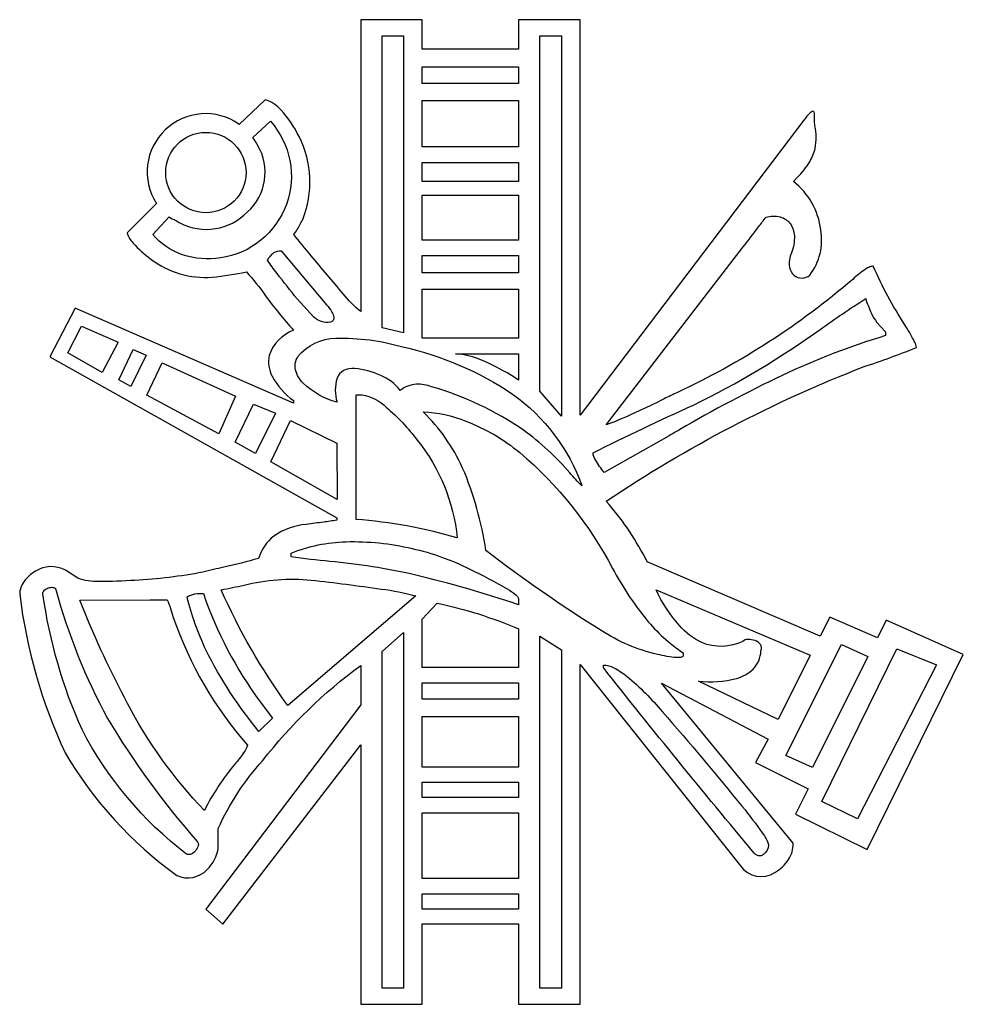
# Model space of a CAD drawing. Extents: x 0.61 to 7.87, y 2.01 to 9.59.
import ezdxf

# ---------------------------------------------------------------- set-up
doc = ezdxf.new("R2010")
doc.units = 0

msp = doc.modelspace()

# ---------------------------------------------------------------- linework, layer by layer
for points in [[(7.280425, 4.972551), (7.212987, 4.836279), (6.845069, 4.994124), (6.771885, 4.84894), (5.440904, 5.421964, -0.000256), (5.423428, 5.45284, 0.059567), (5.125218, 5.887768, -0.055727), (7.108949, 6.923449, 0.016384), (7.512443, 7.070612, 0.097834), (7.507738, 7.092573, 0.030099), (7.491238, 7.129068, 0.021273), (7.42285, 7.24566, -0.039495), (7.180153, 7.697247, 0.105104), (7.154337, 7.691681, 0.046256), (7.119324, 7.672913, 0.038002), (7.021708, 7.595772, -0.069168), (5.673117, 6.72545, 0.000469), (5.571545, 6.676168, -0.026126), (5.125218, 6.474638), (6.179288, 7.84579, 0.003953), (6.297895, 8.000389, -0.003436), (6.354936, 8.075032, -0.128329), (6.463681, 8.075973, -0.165701), (6.540144, 8.025097, -0.149764), (6.572808, 7.930456, -0.104081), (6.550158, 7.800101, 0.131925), (6.535261, 7.690693, 0.184894), (6.571323, 7.62579, 0.366466), (6.691575, 7.628608, 0.210394), (6.776113, 7.97728, 0.19941), (6.564993, 8.349981), (6.596837, 8.381825, 0.06119), (6.691125, 8.50082, 0.078696), (6.733191, 8.604033, 0.098149), (6.731223, 8.777936, -0.00084), (6.729167, 8.791667, -0.062133), (6.726956, 8.81099, -0.013082), (6.727388, 8.835399, 0.029515), (6.727314, 8.869715, 0.244704), (6.719184, 8.889099, 0.215237), (6.709577, 8.888446, 0.077663), (6.69493, 8.878365, 0.046502), (6.646487, 8.822326), (4.924054, 6.549801), (4.924054, 9.594924), (4.450524, 9.594924), (4.450524, 9.36844), (3.708181, 9.36844), (3.708181, 9.594924), (3.23465, 9.594924), (3.23465, 7.348125, -0.054026), (3.099732, 7.485057, -0.005365), (2.854185, 7.777298, 0.000609), (2.718985, 7.939946, 0.066809), (2.769762, 8.02113, -0.022998), (2.788419, 8.056838, 0.214986), (2.760896, 8.694597, 0.078029), (2.62155, 8.897541, 0.149983), (2.499432, 8.978985), (2.300037, 8.789103, 0.823328), (1.662333, 8.180663), (1.436061, 7.953594, 0.131228), (1.483618, 7.875522, 0.05876), (1.62009, 7.751539, 0.183129), (2.092349, 7.612393, 0.026021), (2.355026, 7.653521, -0.02516), (2.503156, 7.468888, 0.02477), (2.7178, 7.203542, 0.235334), (2.531248, 7.008164, 0.176932), (2.552935, 6.849561, 0.112357), (2.7178, 6.662362), (2.7178, 6.643372), (1.037289, 7.374435), (0.842668, 6.999408), (3.050107, 5.760389, -0.046363), (3.050107, 5.7414, -0.013835), (2.949659, 5.726707, 0.000663), (2.815703, 5.708371, 0.129586), (2.56591, 5.619507, 0.152377), (2.449181, 5.447285, -0.014419), (2.18202, 5.379844, 0.002839), (2.02035, 5.341247, -0.033521), (1.497445, 5.278032, -0.021602), (1.218624, 5.270523, -0.100974), (1.057464, 5.294781), (0.961347, 5.355304, 0.278524), (0.730439, 5.347635, 0.107419), (0.643218, 5.269571, 0.161029), (0.610049, 5.171735, 0.077777), (0.959437, 3.95043, 0.103053), (1.819593, 3.005051, 0.319526), (2.052897, 3.051505, 0.175689), (2.138444, 3.219458), (2.138639, 3.367807, -0.077968), (2.480068, 3.88936, -0.069732), (3.23465, 4.622456), (3.23465, 4.319429), (2.043106, 2.747113), (2.172853, 2.630025), (3.23465, 4.012636), (3.23465, 2.013875), (3.708181, 2.013875), (3.708181, 2.632589), (4.450524, 2.632589), (4.450524, 2.013875), (4.924054, 2.013875), (4.924054, 4.629971), (6.157132, 3.080604, 0.405214), (6.422234, 3.029574, 0.120714), (6.526913, 3.12784, 0.164051), (6.563012, 3.253885), (5.550283, 4.486167), (6.371539, 4.055956), (6.274821, 3.876346), (6.679517, 3.672619), (6.582799, 3.477981), (7.132678, 3.20641), (7.873236, 4.706514)], [(2.155772, 7.760865, -0.118442), (1.863276, 7.783973, -0.131345), (1.633583, 7.941271), (1.760412, 8.076235, 0.022839), (1.807323, 8.050111, -0.005911), (1.841836, 8.031783, 0.334036), (2.362473, 8.11434, 0.357572), (2.441525, 8.628749, -0.002398), (2.433333, 8.642797, 0.048894), (2.403315, 8.687328), (2.539533, 8.813363, -0.598479)], [(2.043035, 8.726775, -0.41358), (2.352392, 8.417418, -0.41358), (2.043035, 8.108061, -0.41358), (1.733678, 8.417418, -0.41358)], [(2.517785, 7.744404, -0.10801), (2.567064, 7.801184, -0.186334), (2.622231, 7.815608), (2.97275, 7.39864, -0.049545), (3.013641, 7.343949, -0.100872), (3.028484, 7.304627, -0.414289), (3.001745, 7.265912, -0.229674), (2.874564, 7.304929), (2.746108, 7.444896, -0.007613), (2.591003, 7.640202, -0.030413)], [(5.023619, 6.260265, -0.011285), (5.796233, 6.6276, 0.04238), (6.771656, 7.210774, -0.013548), (7.121875, 7.447053, 0.029584), (7.166255, 7.333144, 0.068254), (7.208514, 7.264243), (7.273794, 7.190706), (7.273794, 7.162239, 0.038644), (6.479715, 6.855357, 0.023463), (5.690651, 6.438531, -0.000259), (5.609003, 6.392117), (5.109074, 6.108364, -0.034688), (5.042019, 6.205042, -0.138266)], [(3.559265, 7.075599, -0.093423), (4.403314, 6.712614, -0.153475), (4.938004, 6.004943, -0.012405), (4.84332, 6.106416, 0.058331), (4.487917, 6.435494, 0.079996), (3.780781, 6.768788, 0.090159), (3.663658, 6.788679, 0.146534), (3.538897, 6.740781, 0.134554), (3.388674, 6.855834, 0.079925), (3.188801, 6.908826, 0.161717), (3.101457, 6.892953, 0.166654), (3.053378, 6.834351, 0.152388), (3.052582, 6.649118, -0.12755), (2.79208, 6.797114, -0.132173), (2.732663, 6.897965, -0.215787), (2.752137, 7.000487, -0.228166), (3.043989, 7.141639, -0.079483)], [(4.450418, 7.022129), (4.450418, 6.819711, 0.039733), (4.219196, 6.949564, 0.098629), (3.964103, 7.022129)], [(3.977471, 5.604508, 0.054497), (3.198933, 5.746917), (3.198933, 6.705842), (3.246107, 6.707697, -0.149557), (3.43172, 6.610639, -0.057338), (3.670033, 6.356943, -0.146921)], [(5.717126, 4.70091, -0.346626), (5.704714, 4.687161, -0.086099), (5.667476, 4.683738, -0.042531), (5.518526, 4.707876, -0.084401), (5.085682, 4.891282, -0.02509), (4.198349, 5.507932, 0.064105), (4.019641, 6.143017, 0.092791), (3.715854, 6.575299, -0.094077), (4.044626, 6.503664, -0.081996), (4.459329, 6.262246, -0.09515), (5.173524, 5.370511, 0.049833), (5.43339, 4.978189, 0.075403), (5.717126, 4.7199)], [(2.997381, 5.423538, -0.010701), (2.699553, 5.459325), (2.699553, 5.48781, -0.089778), (3.121932, 5.575611, -0.063985), (3.630629, 5.523279, -0.061646), (4.075161, 5.364747, -0.018473), (4.362753, 5.212005, -0.040776), (4.42927, 5.165879, -0.195848), (4.450418, 5.135435), (4.450418, 5.090876, 0.021424), (3.649219, 5.321007, 0.033031)], [(2.673207, 4.313629, -0.051643), (2.160158, 5.20609, 0.012543), (2.337115, 5.241471, -0.084405), (2.853983, 5.280282, -0.008427), (3.393448, 5.211003, -0.035404), (3.659839, 5.158633)], [(1.892812, 3.171082, -0.109708), (1.089821, 4.128599, -0.07088), (0.789057, 5.1749, -0.246602), (0.799719, 5.201381, -0.109235), (0.830432, 5.219702, -0.116441), (0.864965, 5.224069, -0.281612), (0.887085, 5.208689, 0.056976), (1.286193, 4.215459, 0.046169), (1.975562, 3.267835, -0.279389), (1.984116, 3.236856, -0.116986), (1.965696, 3.198367, -0.122265), (1.931522, 3.170423, -0.243085)], [(2.451692, 4.113633, -0.054982), (2.044944, 4.738587, -0.049102), (1.897904, 5.151665, -0.147861), (2.023939, 5.176986, 0.075432), (2.460603, 4.3433), (2.556083, 4.218061)], [(5.834249, 4.501443, 0.086148), (6.127741, 4.523108, 0.125644), (6.255372, 4.594567, 0.184702), (6.315487, 4.734433, 0.261317), (6.311703, 4.78464, 0.154397), (6.269976, 4.814317, 0.099295), (6.216313, 4.822507, 0.184607), (6.176724, 4.808254, -0.215351), (5.86047, 4.799157, -0.107093), (5.685545, 4.931961, -0.067369), (5.5082, 5.204286), (6.695006, 4.701086), (6.448153, 4.207381)], [(2.265822, 3.86236, 0.057085), (2.031578, 3.5059, -0.070645), (1.440271, 4.329844, -0.025705), (1.093528, 5.073202, 0.000389), (1.071679, 5.12525), (1.61401, 5.129069), (1.74641, 5.129069, -0.014716), (1.792239, 4.99285, 0.09755), (2.36385, 4.008764, -0.072236), (2.3325, 3.949407, -0.024269)], [(3.708233, 4.605853), (3.708233, 4.980137), (3.822792, 5.103607, -0.047012), (4.450418, 4.905007), (4.450418, 4.605853)], [(5.556649, 4.266668, -0.009705), (6.173125, 3.535165, -0.017225), (6.325848, 3.33287, -0.110226), (6.374899, 3.239544, -0.206267), (6.335418, 3.167521, -0.447574), (6.264547, 3.177464, -0.007393), (5.102656, 4.606719), (5.102656, 4.62571, -0.120203), (5.182678, 4.60533, -0.054867), (5.285015, 4.538699, -0.044645)]]:
    msp.add_lwpolyline(points, format="xyb", close=True)
for points in [[(3.39884, 9.471524), (3.564376, 9.471524), (3.564376, 7.185118), (3.39884, 7.223258)], [(4.614679, 9.47154), (4.780179, 9.47154), (4.780179, 6.543471), (4.614679, 6.735669)], [(3.708215, 9.230913), (4.450418, 9.230913), (4.450418, 9.104896), (3.708215, 9.104896)], [(3.708233, 8.614744), (3.708233, 8.972478), (4.450435, 8.972478), (4.450435, 8.614744)], [(4.450435, 8.495093), (4.450435, 8.349963), (3.708233, 8.349963), (3.708233, 8.495093)], [(3.708215, 8.243007), (4.450418, 8.243007), (4.450418, 7.898004), (3.708215, 7.898004)], [(3.708233, 7.645953), (3.708233, 7.779608), (4.450435, 7.779608), (4.450435, 7.645953)], [(3.708233, 7.143072), (3.708233, 7.519919), (4.450435, 7.519919), (4.450435, 7.143072)], [(1.24609, 6.879546), (0.981292, 7.031058), (1.086957, 7.234733), (1.368306, 7.112518)], [(1.46635, 6.770061), (1.372143, 6.822257), (1.4829, 7.055247), (1.584746, 7.010689)], [(1.588565, 6.705151), (1.706944, 6.953383), (2.271887, 6.69716), (2.143625, 6.407235)], [(2.26966, 6.342308), (2.408425, 6.635132), (2.58029, 6.565114), (2.424957, 6.255757)], [(2.543353, 6.190831), (2.693576, 6.509099), (3.051788, 6.335076), (3.052582, 5.900569)], [(3.564393, 2.137381), (3.398858, 2.137381), (3.398858, 4.730579), (3.564393, 4.876982)], [(4.780179, 2.137381), (4.614644, 2.137381), (4.614644, 4.847756), (4.780179, 4.74331)], [(6.507704, 3.928578), (6.935475, 4.784065), (7.139292, 4.692122), (6.712051, 3.837624)], [(7.058308, 3.441857), (6.785253, 3.575936), (7.362114, 4.752079), (7.665936, 4.628644)], [(4.450418, 4.488712), (4.450418, 4.363951), (3.708233, 4.363951), (3.708233, 4.488712)], [(4.450435, 3.840718), (3.708215, 3.840718), (3.708215, 4.230296), (4.450435, 4.230296)], [(4.450435, 3.606472), (3.708215, 3.606472), (3.708215, 3.723596), (4.450435, 3.723596)], [(4.450435, 2.981411), (3.708215, 2.981411), (3.708215, 3.48935), (4.450435, 3.48935)], [(4.450418, 2.747165), (3.708233, 2.747165), (3.708233, 2.864289), (4.450418, 2.864289)]]:
    msp.add_lwpolyline(points, close=True)

doc.saveas('drawing.dxf')
